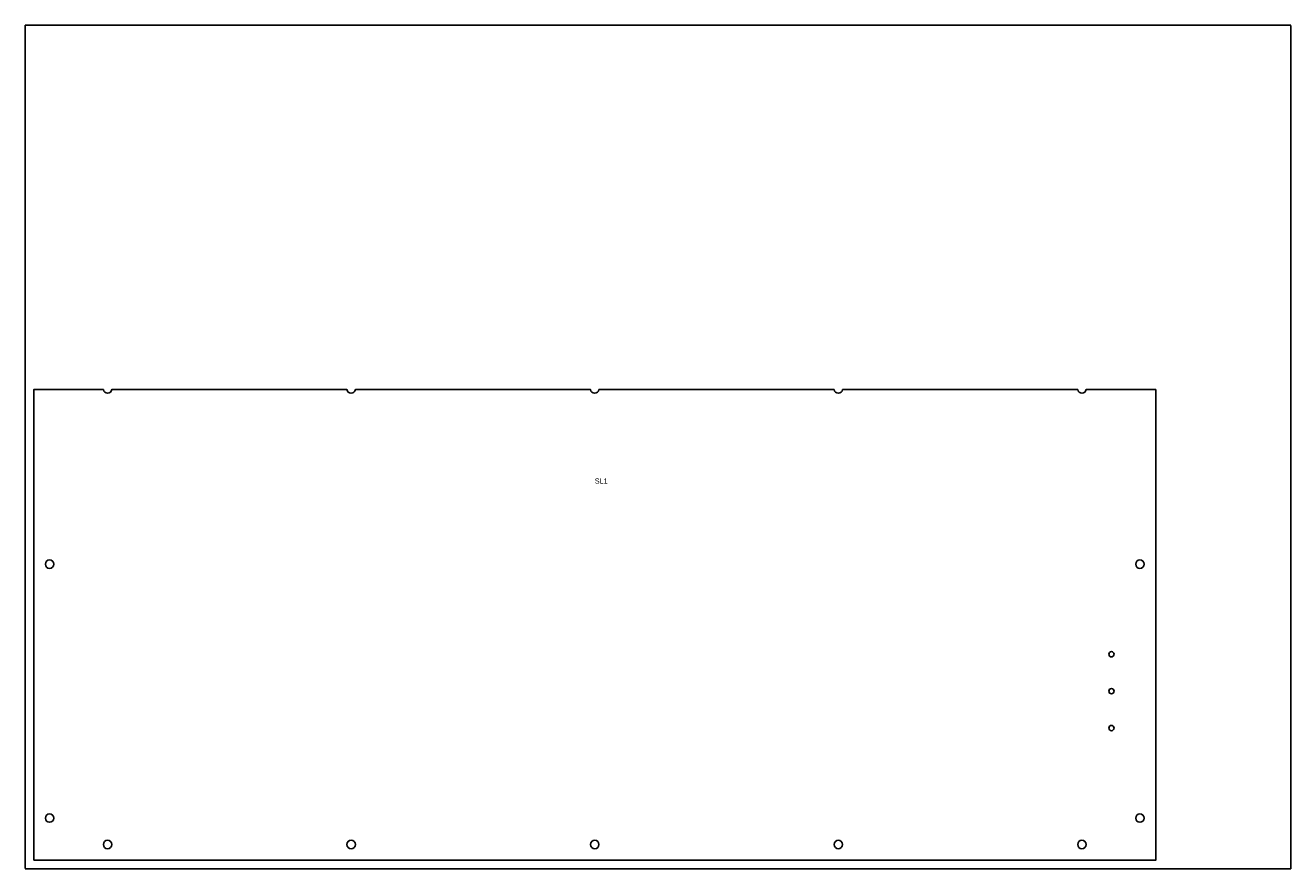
# Model space of a CAD drawing. Header units: millimetres. Extents: x 0 to 1200, y 0 to 800.
import ezdxf

# ---------------------------------------------------------------- set-up
doc = ezdxf.new("R2010")
doc.units = ezdxf.units.MM
doc.linetypes.add('DASHED', pattern=[1.524, 1.27, -0.254])
for name, color, linetype in [('CUT', 7, 'CONTINUOUS'), ('NOTES', 8, 'CONTINUOUS'), ('SHEET', 5, 'DASHED')]:
    doc.layers.add(name, color=color, linetype=linetype)

msp = doc.modelspace()

# ---------------------------------------------------------------- linework, layer by layer
at = {"layer": 'CUT'}
msp.add_lwpolyline([(8, 8), (1072, 8), (1072, 454.5), (1006, 454.5, -0.881917), (998, 454.5), (775, 454.5, -0.881917), (767, 454.5), (544, 454.5, -0.881917), (536, 454.5), (313, 454.5, -0.881917), (305, 454.5), (82, 454.5, -0.881917), (74, 454.5), (8, 454.5)], format="xyb", close=True, dxfattribs=at)
for centre, radius in [((23, 288.9), 4), ((1057, 288.9), 4), ((1030, 203.4), 2.5), ((1030, 168.4), 2.5), ((1030, 133.4), 2.5), ((23, 48), 4), ((1057, 48), 4), ((78, 23), 4), ((309, 23), 4), ((540, 23), 4), ((771, 23), 4), ((1002, 23), 4)]:
    msp.add_circle(centre, radius, dxfattribs=at)
at = {"layer": 'SHEET'}
msp.add_lwpolyline([(0, 0), (1200, 0), (1200, 800), (0, 800)], close=True, dxfattribs=at)

# ---------------------------------------------------------------- texts
at = {"layer": 'NOTES'}
msp.add_text('SL1', height=5, dxfattribs=at).set_placement((540, 365.2))

doc.saveas('drawing.dxf')
